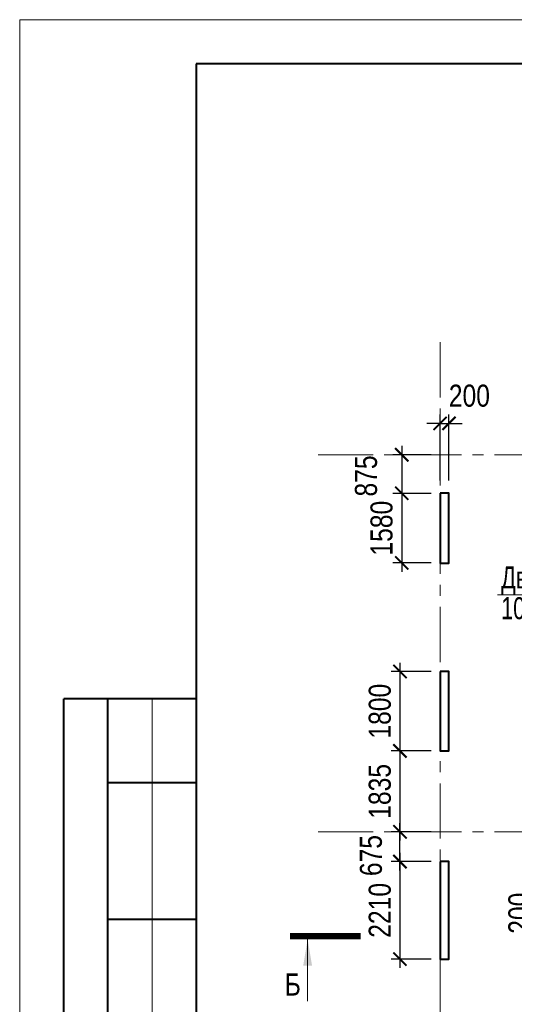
# Model space of a CAD drawing. Extents: x -8631841 to -8525813, y 4017860 to 4564755.
# Tile 30 of 112: x -8612184 to -8600970, y 4211770 to 4234092. Entities that reach past the tile are written whole.
import ezdxf
from ezdxf.enums import TextEntityAlignment as Align

# ---------------------------------------------------------------- set-up
doc = ezdxf.new("R2010")
doc.units = 0
doc.header["$LTSCALE"] = 1000
doc.header["$MEASUREMENT"] = 0
doc.linetypes.add('CENTER', pattern=[2, 1.25, -0.25, 0.25, -0.25])
for name, color, linetype, lineweight in [('CК-400-Т(двери)', 7, 'Continuous', 20), ('СК-043-С-ПИЛОНЫ', 5, 'Continuous', 40), ('СК-100-О(си)', 7, 'CENTER', 15), ('СК-200-Р(амка)', 7, 'Continuous', 40), ('СК-210-Р-РАМКА ЛИНИИ ТОНКИЕ', 7, 'Continuous', 15), ('СК-300-Р(азмеры)', 7, 'Continuous', 20), ('СК-343-Р-КОЛОННЫ', 7, 'Continuous', 13), ('СК-400-Т(екст)', 7, 'Continuous', 20), ('СК-500-С(ечения)', 5, 'Continuous', 40)]:
    doc.layers.add(name, color=color, linetype=linetype, lineweight=lineweight)
doc.styles.add('ARIAL_annotative', font='arial.ttf', dxfattribs={"width": 0.8, "height": 2.5})
doc.styles.add('RUSS', font='arial.ttf', dxfattribs={"width": 0.8})
doc.dimstyles.new('100-200', dxfattribs={"dimscale": 0, "dimtxt": 500, "dimasz": 300, "dimexe": 200, "dimexo": 200, "dimgap": 200, "dimtad": 1, "dimdec": 0, "dimzin": 0, "dimdsep": 46, "dimtxsty": 'RUSS', "dimblk": 'ARCHTICK', "dimcen": 0.096, "dimdle": 200, "dimclrd": 7, "dimclre": 7, "dimclrt": 256, "dimadec": 0, "dimazin": 0, "dimtfac": 1, "dimtdec": 0, "dimtmove": 2, "dimatfit": 3, "dimldrblk": 'OBLIQUE', "dimfxl": 1, "dimtolj": 1, "dimtzin": 0, "dimarcsym": 0})

# ---------------------------------------------------------------- blocks, each defined once
blk = doc.blocks.new('оси')
at = {"layer": 'СК-100-О(си)'}
for p, q in [((-43920.2, 18534.9), (-43920.2, -7257.5)), ((-46685.3, 15985), (6554.2, 15985)), ((-46685.3, 7435), (6554.2, 7435))]:
    blk.add_line(p, q, dxfattribs=at)
blk = doc.blocks.new('A$C858fb3ef')
at = {"layer": 'СК-300-Р(азмеры)'}
blk.add_blockref('оси', (0, 0), dxfattribs=at)
blk = doc.blocks.new('A$C573b34c5')
blk.add_blockref('A$C858fb3ef', (0, 0))
blk = doc.blocks.new('Сечение')
at = {"layer": 'СК-500-С(ечения)', "linetype": 'Continuous', "lineweight": 15, "ltscale": 100}
blk.add_line((-200, -35), (-200, -735), dxfattribs=at)
at = {"layer": 'СК-500-С(ечения)', "linetype": 'Continuous', "ltscale": 100, "const_width": 70}
blk.add_lwpolyline([(-400, 0), (400, 0)], dxfattribs=at)
at = {"layer": 'СК-500-С(ечения)', "linetype": 'Continuous', "ltscale": 100}
blk.add_solid([(-200, -35), (-250, -335), (-150, -335)], dxfattribs=at)
blk = doc.blocks.new('*U24')
at = {"layer": 'СК-400-Т(екст)', "ltscale": 100, "xscale": 0.01, "yscale": 0.01, "zscale": 0.01, "rotation": 89.99999999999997}
blk.add_blockref('Сечение', (0, -273.14), dxfattribs=at)
at = {"layer": 'СК-500-С(ечения)', "color": 0, "ltscale": 100, "style": 'ARIAL_annotative', "text_generation_flag": 2, "width": 0.8}
blk.add_attdef('НОМЕР_СЕЧЕНИЯ_1_1(НОМЕР_ЛИСТА)', text='', height=2.5, rotation=90, dxfattribs=at).set_placement((6.74, -1.23), align=Align.RIGHT)
blk.add_attdef('НОМЕР_СЕЧЕНИЯ_2_1(НОМЕР_ЛИСТА)', text='', height=2.5, rotation=90, dxfattribs=at).set_placement((7.48, -275.91), align=Align.BOTTOM_LEFT)
blk = doc.blocks.new('_ArchTick')
at = {"color": 0, "linetype": 'ByBlock', "const_width": 0.15}
blk.add_lwpolyline([(-0.5, -0.5), (0.5, 0.5)], dxfattribs=at)
blk = doc.blocks.new('*D731')
at = {"layer": 'Defpoints', "color": 0, "transparency": 16777216}
for p in [(-8602652, 4219315), (-8603563, 4217515), (-8602652, 4217515)]:
    blk.add_point(p, dxfattribs=at)
at = {"layer": 'СК-343-Р-КОЛОННЫ', "color": 7, "lineweight": -2, "transparency": 16777216}
for p, q in [((-8603563, 4219515), (-8603563, 4217315)), ((-8602852, 4219315), (-8603763, 4219315)), ((-8602852, 4217515), (-8603763, 4217515))]:
    blk.add_line(p, q, dxfattribs=at)
at = {"layer": 'СК-343-Р-КОЛОННЫ', "color": 7, "lineweight": -2, "transparency": 16777216, "xscale": 300, "yscale": 300, "zscale": 300}
for p, rotation in [((-8603563, 4219315), 90), ((-8603563, 4217515), 270)]:
    blk.add_blockref('_ArchTick', p, dxfattribs=dict(at, rotation=rotation))
at = {"layer": 'СК-343-Р-КОЛОННЫ', "transparency": 16777216, "insert": (-8604018, 4218415), "char_height": 500, "attachment_point": 5, "rotation": 90, "style": 'RUSS'}
blk.add_mtext('\\A1;1800', dxfattribs=at)
blk = doc.blocks.new('_Oblique')
at = {"color": 0, "linetype": 'ByBlock', "lineweight": -2}
blk.add_line((-0.5, -0.5), (0.5, 0.5), dxfattribs=at)
blk = doc.blocks.new('*D750')
at = {"layer": 'Defpoints', "color": 0, "transparency": 16777216}
for p in [(-8599112, 4213935), (-8600097, 4213735), (-8599112, 4213735)]:
    blk.add_point(p, dxfattribs=at)
at = {"layer": 'СК-343-Р-КОЛОННЫ', "color": 7, "lineweight": -2, "transparency": 16777216}
for p, q in [((-8600097, 4213935), (-8600097, 4214235)), ((-8599312, 4213935), (-8600297, 4213935)), ((-8600097, 4213935), (-8600097, 4213735)), ((-8599312, 4213735), (-8600297, 4213735)), ((-8600097, 4213735), (-8600097, 4213435))]:
    blk.add_line(p, q, dxfattribs=at)
at = {"layer": 'СК-343-Р-КОЛОННЫ', "color": 7, "lineweight": -2, "transparency": 16777216, "xscale": 300, "yscale": 300, "zscale": 300}
for p, rotation in [((-8600097, 4213935), 270), ((-8600097, 4213735), 90)]:
    blk.add_blockref('_ArchTick', p, dxfattribs=dict(at, rotation=rotation))
at = {"layer": 'СК-343-Р-КОЛОННЫ', "transparency": 16777216, "insert": (-8600852, 4213835), "char_height": 500, "attachment_point": 5, "rotation": 90, "style": 'RUSS'}
blk.add_mtext('\\A1;200', dxfattribs=at)
blk = doc.blocks.new('*D788')
at = {"layer": 'Defpoints', "color": 0, "transparency": 16777216}
for p in [(-8602452, 4224940), (-8602652, 4223445), (-8602452, 4223445)]:
    blk.add_point(p, dxfattribs=at)
at = {"layer": 'СК-343-Р-КОЛОННЫ', "color": 7, "lineweight": -2, "transparency": 16777216}
for p, q in [((-8602652, 4223645), (-8602652, 4225140)), ((-8602452, 4223645), (-8602452, 4225140)), ((-8602652, 4224940), (-8602952, 4224940)), ((-8602652, 4224940), (-8602452, 4224940)), ((-8602452, 4224940), (-8602152, 4224940))]:
    blk.add_line(p, q, dxfattribs=at)
at = {"layer": 'СК-343-Р-КОЛОННЫ', "color": 7, "lineweight": -2, "transparency": 16777216, "xscale": 300, "yscale": 300, "zscale": 300}
blk.add_blockref('_ArchTick', (-8602652, 4224940), dxfattribs=at)
at = {"layer": 'СК-343-Р-КОЛОННЫ', "color": 7, "lineweight": -2, "transparency": 16777216, "xscale": 300, "yscale": 300, "zscale": 300, "rotation": 180}
blk.add_blockref('_ArchTick', (-8602452, 4224940), dxfattribs=at)
at = {"layer": 'СК-343-Р-КОЛОННЫ', "transparency": 16777216, "insert": (-8601989, 4225565), "char_height": 500, "attachment_point": 5, "style": 'RUSS'}
blk.add_mtext('\\A1;200', dxfattribs=at)
blk = doc.blocks.new('*D828')
at = {"layer": 'Defpoints', "color": 0, "transparency": 16777216}
for p in [(-8602652, 4217515), (-8603563, 4215680), (-8602652, 4215680)]:
    blk.add_point(p, dxfattribs=at)
at = {"layer": 'СК-343-Р-КОЛОННЫ', "color": 7, "lineweight": -2, "transparency": 16777216}
for p, q in [((-8602852, 4217515), (-8603763, 4217515)), ((-8603563, 4217715), (-8603563, 4215480)), ((-8602852, 4215680), (-8603763, 4215680))]:
    blk.add_line(p, q, dxfattribs=at)
at = {"layer": 'СК-343-Р-КОЛОННЫ', "color": 7, "lineweight": -2, "transparency": 16777216, "xscale": 300, "yscale": 300, "zscale": 300}
for p, rotation in [((-8603563, 4217515), 90), ((-8603563, 4215680), 270)]:
    blk.add_blockref('_ArchTick', p, dxfattribs=dict(at, rotation=rotation))
at = {"layer": 'СК-343-Р-КОЛОННЫ', "transparency": 16777216, "insert": (-8604018, 4216597), "char_height": 500, "attachment_point": 5, "rotation": 90, "style": 'RUSS'}
blk.add_mtext('\\A1;1835', dxfattribs=at)
blk = doc.blocks.new('*D829')
at = {"layer": 'Defpoints', "color": 0, "transparency": 16777216}
for p in [(-8603563, 4215680), (-8602652, 4215680), (-8602652, 4215005)]:
    blk.add_point(p, dxfattribs=at)
at = {"layer": 'СК-343-Р-КОЛОННЫ', "color": 7, "lineweight": -2, "transparency": 16777216}
for p, q in [((-8603563, 4214805), (-8603563, 4215880)), ((-8602852, 4215680), (-8603763, 4215680)), ((-8602852, 4215005), (-8603763, 4215005))]:
    blk.add_line(p, q, dxfattribs=at)
at = {"layer": 'СК-343-Р-КОЛОННЫ', "color": 7, "lineweight": -2, "transparency": 16777216, "xscale": 300, "yscale": 300, "zscale": 300}
for p, rotation in [((-8603563, 4215680), 90), ((-8603563, 4215005), 270)]:
    blk.add_blockref('_ArchTick', p, dxfattribs=dict(at, rotation=rotation))
at = {"layer": 'СК-343-Р-КОЛОННЫ', "transparency": 16777216, "insert": (-8604219, 4215142), "char_height": 500, "attachment_point": 5, "rotation": 90, "style": 'RUSS'}
blk.add_mtext('\\A1;675', dxfattribs=at)
blk = doc.blocks.new('*D839')
at = {"layer": 'Defpoints', "color": 0, "transparency": 16777216}
for p in [(-8602652, 4215005), (-8603563, 4212795), (-8602652, 4212795)]:
    blk.add_point(p, dxfattribs=at)
at = {"layer": 'СК-343-Р-КОЛОННЫ', "color": 7, "lineweight": -2, "transparency": 16777216}
for p, q in [((-8603563, 4215205), (-8603563, 4212595)), ((-8602852, 4215005), (-8603763, 4215005)), ((-8602852, 4212795), (-8603763, 4212795))]:
    blk.add_line(p, q, dxfattribs=at)
at = {"layer": 'СК-343-Р-КОЛОННЫ', "color": 7, "lineweight": -2, "transparency": 16777216, "xscale": 300, "yscale": 300, "zscale": 300}
for p, rotation in [((-8603563, 4215005), 90), ((-8603563, 4212795), 270)]:
    blk.add_blockref('_ArchTick', p, dxfattribs=dict(at, rotation=rotation))
at = {"layer": 'СК-343-Р-КОЛОННЫ', "transparency": 16777216, "insert": (-8604018, 4213900), "char_height": 500, "attachment_point": 5, "rotation": 90, "style": 'RUSS'}
blk.add_mtext('\\A1;2210', dxfattribs=at)
blk = doc.blocks.new('*D866')
at = {"layer": 'Defpoints', "color": 0, "transparency": 16777216}
for p in [(-8602652, 4223354), (-8603522, 4221775), (-8602652, 4221775)]:
    blk.add_point(p, dxfattribs=at)
at = {"layer": 'СК-343-Р-КОЛОННЫ', "color": 7, "lineweight": -2, "transparency": 16777216}
for p, q in [((-8603522, 4223554), (-8603522, 4221575)), ((-8602852, 4223354), (-8603722, 4223354)), ((-8602852, 4221775), (-8603722, 4221775))]:
    blk.add_line(p, q, dxfattribs=at)
at = {"layer": 'СК-343-Р-КОЛОННЫ', "color": 7, "lineweight": -2, "transparency": 16777216, "xscale": 300, "yscale": 300, "zscale": 300}
for p, rotation in [((-8603522, 4223354), 90), ((-8603522, 4221775), 270)]:
    blk.add_blockref('_ArchTick', p, dxfattribs=dict(at, rotation=rotation))
at = {"layer": 'СК-343-Р-КОЛОННЫ', "transparency": 16777216, "insert": (-8603978, 4222564), "char_height": 500, "attachment_point": 5, "rotation": 90, "style": 'RUSS'}
blk.add_mtext('\\A1;1580', dxfattribs=at)
blk = doc.blocks.new('*D867')
at = {"layer": 'Defpoints', "color": 0, "transparency": 16777216}
for p in [(-8602652, 4224230), (-8603522, 4223354), (-8602652, 4223354)]:
    blk.add_point(p, dxfattribs=at)
at = {"layer": 'СК-343-Р-КОЛОННЫ', "color": 7, "lineweight": -2, "transparency": 16777216}
for p, q in [((-8603522, 4224430), (-8603522, 4223154)), ((-8602852, 4224230), (-8603722, 4224230)), ((-8602852, 4223354), (-8603722, 4223354))]:
    blk.add_line(p, q, dxfattribs=at)
at = {"layer": 'СК-343-Р-КОЛОННЫ', "color": 7, "lineweight": -2, "transparency": 16777216, "xscale": 300, "yscale": 300, "zscale": 300}
for p, rotation in [((-8603522, 4224230), 90), ((-8603522, 4223354), 270)]:
    blk.add_blockref('_ArchTick', p, dxfattribs=dict(at, rotation=rotation))
at = {"layer": 'СК-343-Р-КОЛОННЫ', "transparency": 16777216, "insert": (-8604330, 4223748), "char_height": 500, "attachment_point": 5, "rotation": 90, "style": 'RUSS'}
blk.add_mtext('\\A1;875', dxfattribs=at)
blk = doc.blocks.new('19')
at = {"layer": 'СК-043-С-ПИЛОНЫ'}
for points in [[(0, 15110), (0, 13530), (200, 13530), (200, 15110)], [(0, 11071), (0, 9271), (200, 9271), (200, 11071)]]:
    blk.add_lwpolyline(points, close=True, dxfattribs=at)
blk.add_lwpolyline([(0, 6760), (0, 4550), (200, 4550), (200, 6760), (0, 6760)], dxfattribs=at)

msp = doc.modelspace()

# ---------------------------------------------------------------- linework, layer by layer
at = {"layer": 'CК-400-Т(двери)', "color": 7}
msp.add_lwpolyline([(-8601351.3, 4221051), (-8597477.5, 4221051), (-8596027.3, 4217474.6)], dxfattribs=at)
at = {"layer": 'СК-200-Р(амка)'}
for p, q in [((-8529183.8, 4233091.8), (-8608183.8, 4233091.8)), ((-8608183.8, 4233091.8), (-8608183.8, 4175691.8)), ((-8608183.8, 4218691.8), (-8611183.8, 4218691.8)), ((-8611183.8, 4192691.8), (-8611183.8, 4218691.8)), ((-8610183.8, 4192691.8), (-8610183.8, 4218691.8)), ((-8608183.8, 4216791.8), (-8610183.8, 4216791.8)), ((-8608183.8, 4213691.8), (-8610183.8, 4213691.8))]:
    msp.add_line(p, q, dxfattribs=at)
at = {"layer": 'СК-210-Р-РАМКА ЛИНИИ ТОНКИЕ'}
for p, q in [((-8612183.8, 4174691.8), (-8612183.8, 4234091.8)), ((-8612183.8, 4234091.8), (-8528183.8, 4234091.8)), ((-8609183.8, 4192691.8), (-8609183.8, 4218691.8))]:
    msp.add_line(p, q, dxfattribs=at)

# ---------------------------------------------------------------- block references
at = {"layer": 'СК-300-Р(азмеры)'}
msp.add_blockref('A$C573b34c5', (-8558731.8, 4208244.6), dxfattribs=at)
at = {"layer": 'СК-343-Р-КОЛОННЫ'}
msp.add_blockref('19', (-8602652.1, 4208244.6), dxfattribs=at)
at = {"layer": 'СК-500-С(ечения)', "color": 1}
ref = msp.add_blockref('*U24', (-8550627.6, 4213314.3), dxfattribs=dict(at, xscale=200, yscale=200, zscale=200, rotation=269.9999385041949))
ref.add_attrib('НОМЕР_СЕЧЕНИЯ_2_1(НОМЕР_ЛИСТА)', 'Б', dxfattribs={"color": 0, "ltscale": 100, "height": 500, "style": 'ARIAL_annotative', "width": 0.8}).set_placement((-8605810, 4211818.4), align=Align.BOTTOM_RIGHT)

# ---------------------------------------------------------------- texts
at = {"layer": 'CК-400-Т(двери)', "color": 7, "insert": (-8601268, 4221696.7), "char_height": 500, "width": 4535.799, "attachment_point": 1, "line_spacing_factor": 0.835689, "style": 'RUSS'}
msp.add_mtext('{\\W0.7;Дверной проем\\P1050х2200(h)}', dxfattribs=at)

# ---------------------------------------------------------------- dimensions: what is measured, and where the dimension line sits
at = {"layer": 'СК-343-Р-КОЛОННЫ'}
dim = msp.add_linear_dim(base=(-8602452.1, 4224939.9), p1=(-8602652.1, 4223445.2), p2=(-8602452.1, 4223445.2), dimstyle='100-200', override={"dimscale": 1}, dxfattribs=at)
dim.commit()
dim.dimension.update_dxf_attribs({"geometry": '*D788', "text_midpoint": (-8601988.9, 4225564.8), "dimtype": 160})
for base, p1, p2, picture, middle in [((-8603522.4, 4223354.3), (-8602652.1, 4224229.6), (-8602652.1, 4223354.3), '*D867', (-8604329.6, 4223748.2)), ((-8603562.9, 4215679.6), (-8602652.1, 4215004.9), (-8602652.1, 4215679.6), '*D829', (-8604219.4, 4215142.1))]:
    dim = msp.add_linear_dim(base=base, p1=p1, p2=p2, angle=90, dimstyle='100-200', override={"dimscale": 1}, dxfattribs=at)
    dim.commit()
    dim.dimension.update_dxf_attribs({"geometry": picture, "text_midpoint": middle, "dimtype": 160})
for base, p1, p2, picture, middle in [((-8603522.4, 4221774.5), (-8602652.1, 4223354.3), (-8602652.1, 4221774.5), '*D866', (-8603977.7, 4222564.4)), ((-8603562.9, 4217514.6), (-8602652.1, 4219314.6), (-8602652.1, 4217514.6), '*D731', (-8604018.2, 4218414.6)), ((-8603562.9, 4215679.6), (-8602652.1, 4217514.6), (-8602652.1, 4215679.6), '*D828', (-8604018.3, 4216597.1)), ((-8603562.9, 4212794.6), (-8602652.1, 4215004.9), (-8602652.1, 4212794.6), '*D839', (-8604018.2, 4213899.7)), ((-8600096.7, 4213734.6), (-8599112.2, 4213934.6), (-8599112.2, 4213734.6), '*D750', (-8600852, 4213834.6))]:
    dim = msp.add_linear_dim(base=base, p1=p1, p2=p2, angle=90, dimstyle='100-200', override={"dimscale": 1}, dxfattribs=at)
    dim.commit()
    dim.dimension.update_dxf_attribs({"geometry": picture, "text_midpoint": middle})

doc.saveas('drawing.dxf')
